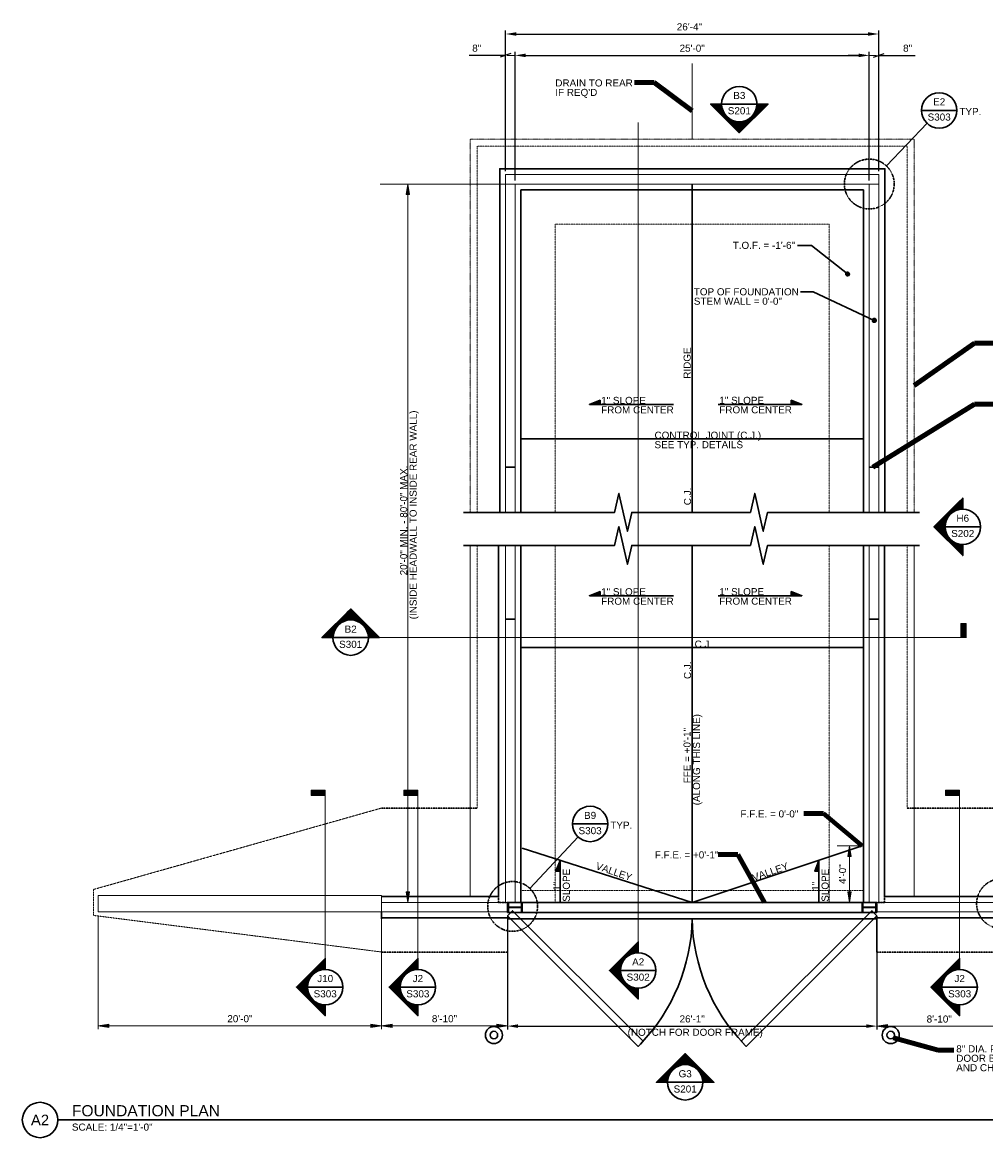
# Model space of a CAD drawing. Header units: inches. Extents: x -3598 to -2245, y -1208 to -224.
# Tile 1 of 2: x -3598 to -2782, y -1208 to -263. Entities that reach past the tile are written whole.
import ezdxf
from ezdxf.enums import TextEntityAlignment as Align

# ---------------------------------------------------------------- set-up
doc = ezdxf.new("R2010")
doc.units = ezdxf.units.IN
doc.header["$LTSCALE"] = 0.02
doc.header["$MEASUREMENT"] = 0
doc.linetypes.add('( Border )', pattern=[21, 6, -3, 6, -3, 0, -3])
doc.linetypes.add('DGN3', pattern=[16.308427, 10.872284, -5.436142])
for name, color, linetype, lineweight in [('G-ANNO-DIM', 1, 'Continuous', 0), ('G-ANNO-TEXT', 7, 'Continuous', 30), ('S-COLS-PRIM', 7, 'Continuous', 30), ('S-FNDN-FTNG', 7, 'Continuous', 13), ('S-FNDN-PEDS', 7, 'Continuous', 30), ('S-JNTS-CTLJ', 7, 'Continuous', 13), ('S-SLAB-EDGE', 7, 'Continuous', 30), ('S-WALL-LOAD', 7, 'Continuous', 13)]:
    doc.layers.add(name, color=color, linetype=linetype, lineweight=lineweight)
doc.styles.add("1 4 1'-0", font='arial.ttf', dxfattribs={"height": 6})
doc.styles.add("_1 4 1'-0", font='arial.ttf', dxfattribs={"height": 6})
doc.styles.add('TITLE 6.35', font='swissk.ttf', dxfattribs={"height": 250})
doc.styles.add('TITLE20', font='simplex.shx', dxfattribs={"height": 5000})
doc.dimstyles.new("1 4 1'-0", dxfattribs={"dimtxt": 6, "dimasz": 9, "dimexe": 3, "dimexo": 3, "dimgap": 3, "dimtad": 1, "dimdec": 0, "dimzin": 11, "dimdsep": 46, "dimlunit": 3, "dimtxsty": "1 4 1'-0", "dimsah": 1, "dimcen": 0, "dimadec": 4, "dimazin": 3, "dimtfac": 1, "dimtdec": 0, "dimtofl": 0, "dimtmove": 0, "dimatfit": 3, "dimfxl": 1, "dimtolj": 1, "dimtzin": 0, "dimarcsym": 0})

# ---------------------------------------------------------------- blocks, each defined once
blk = doc.blocks.new('w12x40-e')
at = {"layer": 'S-COLS-PRIM', "extrusion": (0, 0, -1), "flags": 128}
blk.add_lwpolyline([(-5.16, -0.15), (5.15, -0.15), (5.15, -0.15, -0.414214), (5.45, -0.45), (5.45, -0.45), (5.45, -4), (5.97, -4), (5.97, 4), (5.45, 4), (5.45, 0.45), (5.45, 0.45, -0.414214), (5.15, 0.15), (5.15, 0.15), (-5.16, 0.15), (-5.16, 0.15, -0.414214), (-5.46, 0.45), (-5.46, 0.45), (-5.46, 4), (-5.97, 4), (-5.97, -4), (-5.46, -4), (-5.46, -0.45), (-5.46, -0.45, -0.414214), (-5.16, -0.15)], format="xyb", dxfattribs=at)
blk = doc.blocks.new('w12x40-e1')
at = {"layer": 'S-COLS-PRIM', "extrusion": (0, 0, -1), "flags": 128}
blk.add_lwpolyline([(-5.16, -0.15), (5.15, -0.15), (5.15, -0.15, -0.414214), (5.45, -0.45), (5.45, -0.45), (5.45, -4), (5.97, -4), (5.97, 4), (5.45, 4), (5.45, 0.45), (5.45, 0.45, -0.414214), (5.15, 0.15), (5.15, 0.15), (-5.16, 0.15), (-5.16, 0.15, -0.414214), (-5.46, 0.45), (-5.46, 0.45), (-5.46, 4), (-5.97, 4), (-5.97, -4), (-5.46, -4), (-5.46, -0.45), (-5.46, -0.45, -0.414214), (-5.16, -0.15)], format="xyb", dxfattribs=at)
blk = doc.blocks.new('*D46')
at = {"layer": 'G-ANNO-DIM', "color": 0, "lineweight": -2, "transparency": 16777216}
for p, q in [((-3187.28, -1020.27), (-3187.28, -1116.56)), ((-2874.28, -1020.27), (-2874.28, -1116.56)), ((-3178.28, -1113.56), (-2883.28, -1113.56))]:
    blk.add_line(p, q, dxfattribs=at)
at = {"layer": 'G-ANNO-DIM', "color": 0, "transparency": 16777216}
for points in [[(-3178.28, -1112.06), (-3178.28, -1115.06), (-3187.28, -1113.56)], [(-2883.28, -1112.06), (-2883.28, -1115.06), (-2874.28, -1113.56)]]:
    blk.add_solid(points, dxfattribs=at)
at = {"layer": 'G-ANNO-DIM', "color": 0, "transparency": 16777216, "insert": (-3030.78, -1107.49), "char_height": 6, "attachment_point": 5, "style": "1 4 1'-0"}
blk.add_mtext('\\A1;26\'-1"', dxfattribs=at)
blk = doc.blocks.new('*D48')
at = {"layer": 'G-ANNO-DIM', "color": 0, "lineweight": -2, "transparency": 16777216}
for p, q in [((-3180.78, -397.03), (-3180.78, -288.02)), ((-3171.78, -291.02), (-2889.78, -291.02)), ((-2880.78, -397.03), (-2880.78, -288.02))]:
    blk.add_line(p, q, dxfattribs=at)
at = {"layer": 'G-ANNO-DIM', "color": 0, "transparency": 16777216}
for points in [[(-3171.78, -289.52), (-3171.78, -292.52), (-3180.78, -291.02)], [(-2889.78, -289.52), (-2889.78, -292.52), (-2880.78, -291.02)]]:
    blk.add_solid(points, dxfattribs=at)
at = {"layer": 'G-ANNO-DIM', "color": 0, "transparency": 16777216, "insert": (-3030.78, -284.96), "char_height": 6, "attachment_point": 5, "style": "1 4 1'-0"}
blk.add_mtext('\\A1;25\'-0"', dxfattribs=at)
blk = doc.blocks.new('_Oblique_0.3')
at = {"color": 0, "linetype": 'ByBlock', "lineweight": -2}
for p, q in [((0, 0), (-1, 0)), ((0.5, 0.166667), (-0.5, -0.166667))]:
    blk.add_line(p, q, dxfattribs=at)
blk = doc.blocks.new('*D49')
at = {"layer": 'G-ANNO-DIM', "color": 0, "lineweight": -2, "transparency": 16777216}
for p, q in [((-2889.78, -291.02), (-2898.78, -291.02)), ((-2880.78, -397.03), (-2880.78, -288.02)), ((-2872.78, -389.03), (-2872.78, -288.02)), ((-2863.78, -291.02), (-2841.88, -291.02))]:
    blk.add_line(p, q, dxfattribs=at)
at = {"layer": 'G-ANNO-DIM', "color": 0, "transparency": 16777216}
blk.add_solid([(-2889.78, -289.52), (-2889.78, -292.52), (-2880.78, -291.02)], dxfattribs=at)
at = {"layer": 'G-ANNO-DIM', "color": 0, "lineweight": -2, "transparency": 16777216, "xscale": 9, "yscale": 9, "zscale": 9, "rotation": 180}
blk.add_blockref('_Oblique_0.3', (-2872.78, -291.02), dxfattribs=at)
at = {"layer": 'G-ANNO-DIM', "color": 0, "transparency": 16777216, "insert": (-2848.33, -284.96), "char_height": 6, "attachment_point": 5, "style": "1 4 1'-0"}
blk.add_mtext('\\A1;8"', dxfattribs=at)
blk = doc.blocks.new('*D50')
at = {"layer": 'G-ANNO-DIM', "color": 0, "lineweight": -2, "transparency": 16777216}
for p, q in [((-3197.78, -291.02), (-3219.69, -291.02)), ((-3188.78, -389.03), (-3188.78, -288.02)), ((-3180.78, -397.03), (-3180.78, -288.02)), ((-3171.78, -291.02), (-3162.78, -291.02))]:
    blk.add_line(p, q, dxfattribs=at)
at = {"layer": 'G-ANNO-DIM', "color": 0, "transparency": 16777216}
blk.add_solid([(-3171.78, -289.52), (-3171.78, -292.52), (-3180.78, -291.02)], dxfattribs=at)
at = {"layer": 'G-ANNO-DIM', "color": 0, "lineweight": -2, "transparency": 16777216, "xscale": 9, "yscale": 9, "zscale": 9}
blk.add_blockref('_Oblique_0.3', (-3188.78, -291.02), dxfattribs=at)
at = {"layer": 'G-ANNO-DIM', "color": 0, "transparency": 16777216, "insert": (-3213.24, -284.96), "char_height": 6, "attachment_point": 5, "style": "1 4 1'-0"}
blk.add_mtext('\\A1;8"', dxfattribs=at)
blk = doc.blocks.new('*D51')
at = {"layer": 'G-ANNO-DIM', "color": 0, "lineweight": -2, "transparency": 16777216}
for p, q in [((-3188.78, -389.03), (-3188.78, -269.91)), ((-3179.78, -272.91), (-2881.78, -272.91)), ((-2872.78, -389.03), (-2872.78, -269.91))]:
    blk.add_line(p, q, dxfattribs=at)
at = {"layer": 'G-ANNO-DIM', "color": 0, "transparency": 16777216}
for points in [[(-3179.78, -271.41), (-3179.78, -274.41), (-3188.78, -272.91)], [(-2881.78, -271.41), (-2881.78, -274.41), (-2872.78, -272.91)]]:
    blk.add_solid(points, dxfattribs=at)
at = {"layer": 'G-ANNO-DIM', "color": 0, "transparency": 16777216, "insert": (-3033.12, -266.85), "char_height": 6, "attachment_point": 5, "style": "1 4 1'-0"}
blk.add_mtext('\\A1;26\'-4"', dxfattribs=at)

msp = doc.modelspace()

# ---------------------------------------------------------------- hatches: boundary and pattern name
at = {"layer": 'G-ANNO-TEXT'}
h = msp.add_hatch(dxfattribs=at)
h.set_pattern_fill('USER', color=256, scale=0.027309, angle=45, style=0, pattern_type=0)
h.set_pattern_definition([(45, (-3023.98421, -378.08443), (-0.01931014, 0.01931014), [])])
edge = h.paths.add_edge_path()
edge.add_arc((-2990.89, -332.26), 14.99, -180, 0, ccw=False)
edge.add_line((-3005.89, -332.26), (-3015.22, -332.26))
edge.add_line((-3015.22, -332.26), (-2990.87, -356.63))
edge.add_line((-2990.87, -356.63), (-2966.53, -332.26))
edge.add_line((-2966.53, -332.26), (-2975.9, -332.26))
h = msp.add_hatch(dxfattribs=at)
h.set_pattern_fill('USER', color=256, scale=0.03937, angle=45, style=0, pattern_type=0)
h.set_pattern_definition([(45, (-2899.225155, -476.905243), (-0.02783885, 0.02783885), [])])
edge = h.paths.add_edge_path()
edge.add_arc((-2899.19, -476.26), 1.59, 270, 450)
edge.add_arc((-2899.19, -476.26), 1.59, 90, 270)
h = msp.add_hatch(dxfattribs=at)
h.set_pattern_fill('USER', color=256, scale=0.03937, angle=45, style=0, pattern_type=0)
h.set_pattern_definition([(45, (-2876.569013, -516.193314), (-0.02783885, 0.02783885), [])])
edge = h.paths.add_edge_path()
edge.add_arc((-2876.53, -515.55), 1.59, 270, 450)
edge.add_arc((-2876.53, -515.55), 1.59, 90, 270)
at = {"layer": 'G-ANNO-TEXT', "extrusion": (0, 0, -1)}
h = msp.add_hatch(dxfattribs=at)
h.set_pattern_fill('USER', color=256, scale=0.03937, angle=45, style=0, pattern_type=0)
h.set_pattern_definition([(45, (3122.391292, -589.65402), (-0.02783885, 0.02783885), [])])
h.paths.add_polyline_path([(3117.72, -586.7), (3108.72, -583.28), (3108.72, -586.7)])
at = {"layer": 'G-ANNO-TEXT'}
h = msp.add_hatch(dxfattribs=at)
h.set_pattern_fill('USER', color=256, scale=0.03937, angle=45, style=0, pattern_type=0)
h.set_pattern_definition([(45, (-2942.21359, -589.65402), (-0.02783885, 0.02783885), [])])
h.paths.add_polyline_path([(-2937.88, -586.7), (-2946.88, -583.28), (-2946.88, -586.7)])
h = msp.add_hatch(dxfattribs=at)
h.set_pattern_fill('USER', color=256, scale=0.027309, angle=45, style=0, pattern_type=0)
h.set_pattern_definition([(45, (-2847.468258, -706.046805), (-0.01931014, 0.01931014), [])])
edge = h.paths.add_edge_path()
edge.add_arc((-2801.64, -690.45), 14.99, 90, 270, ccw=False)
edge.add_line((-2801.64, -675.45), (-2801.64, -666.13))
edge.add_line((-2801.64, -666.13), (-2826.01, -690.47))
edge.add_line((-2826.01, -690.47), (-2801.64, -714.82))
edge.add_line((-2801.64, -714.82), (-2801.64, -705.44))
at = {"layer": 'G-ANNO-TEXT', "extrusion": (0, 0, -1)}
h = msp.add_hatch(dxfattribs=at)
h.set_pattern_fill('USER', color=256, scale=0.03937, angle=45, style=0, pattern_type=0)
h.set_pattern_definition([(45, (3122.391292, -751.791656), (-0.02783885, 0.02783885), [])])
h.paths.add_polyline_path([(3117.72, -748.84), (3108.72, -745.41), (3108.72, -748.84)])
at = {"layer": 'G-ANNO-TEXT'}
h = msp.add_hatch(dxfattribs=at)
h.set_pattern_fill('USER', color=256, scale=0.03937, angle=45, style=0, pattern_type=0)
h.set_pattern_definition([(45, (-2942.21359, -751.791656), (-0.02783885, 0.02783885), [])])
h.paths.add_polyline_path([(-2937.88, -748.84), (-2946.88, -745.41), (-2946.88, -748.84)])
h = msp.add_hatch(dxfattribs=at)
h.set_pattern_fill('USER', color=256, scale=0.027309, angle=45, style=0, pattern_type=0)
h.set_pattern_definition([(45, (-3335.54772, -762.942874), (-0.01931014, 0.01931014), [])])
edge = h.paths.add_edge_path()
edge.add_arc((-3319.95, -784.4), 14.99, 0, 180, ccw=False)
edge.add_line((-3304.96, -784.4), (-3295.63, -784.4))
edge.add_line((-3295.63, -784.4), (-3319.97, -760.03))
edge.add_line((-3319.97, -760.03), (-3344.32, -784.4))
edge.add_line((-3344.32, -784.4), (-3334.94, -784.4))
at = {"layer": 'G-ANNO-TEXT', "linetype": 'Continuous', "lineweight": 13}
h = msp.add_hatch(dxfattribs=at)
h.set_pattern_fill('DGN_SOLID4', color=256, scale=0.048, style=0, pattern_type=2)
h.set_pattern_definition([(45, (-3270.73992, -1093.672746), (-0.050911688, 0.050911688), [])])
h.paths.add_polyline_path([(-2798.85, -784.4), (-2798.85, -772.4), (-2803.35, -772.4), (-2803.35, -784.4)])
h = msp.add_hatch(dxfattribs=at)
h.set_pattern_fill('DGN_SOLID', color=256, scale=0.048, style=0, pattern_type=2)
h.set_pattern_definition([(45, (-3270.73992, -1093.672746), (-0.050911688, 0.050911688), [])])
h.paths.add_polyline_path([(-3353.56, -918.12), (-3341.56, -918.12), (-3341.56, -913.62), (-3353.56, -913.62)])
h = msp.add_hatch(dxfattribs=at)
h.set_pattern_fill('DGN_SOLID1', color=256, scale=0.048, style=0, pattern_type=2)
h.set_pattern_definition([(45, (-3270.73992, -1093.672746), (-0.050911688, 0.050911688), [])])
h.paths.add_polyline_path([(-3275.09, -918.12), (-3263.09, -918.12), (-3263.09, -913.62), (-3275.09, -913.62)])
h = msp.add_hatch(dxfattribs=at)
h.set_pattern_fill('DGN_SOLID2', color=256, scale=0.048, style=0, pattern_type=2)
h.set_pattern_definition([(45, (-3270.73992, -1093.672746), (-0.050911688, 0.050911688), [])])
h.paths.add_polyline_path([(-2816.26, -918.12), (-2804.26, -918.12), (-2804.26, -913.62), (-2816.26, -913.62)])
at = {"layer": 'G-ANNO-TEXT'}
h = msp.add_hatch(dxfattribs=at)
h.set_pattern_fill('USER', color=256, scale=0.03937, angle=45, style=0, pattern_type=0)
h.set_pattern_definition([(45, (-3143.170224, -977.548226), (-0.02783885, 0.02783885), [])])
h.paths.add_polyline_path([(-3142.71, -973.22), (-3146.13, -982.22), (-3142.71, -982.22)])
h = msp.add_hatch(dxfattribs=at)
h.set_pattern_fill('USER', color=256, scale=0.03937, angle=45, style=0, pattern_type=0)
h.set_pattern_definition([(45, (-2924.03605, -977.548226), (-0.02783885, 0.02783885), [])])
h.paths.add_polyline_path([(-2923.57, -973.22), (-2926.99, -982.22), (-2923.57, -982.22)])
h = msp.add_hatch(dxfattribs=at)
h.set_pattern_fill('USER', color=256, scale=0.027309, angle=45, style=0, pattern_type=0)
h.set_pattern_definition([(45, (-3122.33247, -1081.943025), (-0.01931014, 0.01931014), [])])
edge = h.paths.add_edge_path()
edge.add_arc((-3076.51, -1066.34), 14.99, 90, 270, ccw=False)
edge.add_line((-3076.51, -1051.35), (-3076.51, -1042.02))
edge.add_line((-3076.51, -1042.02), (-3100.87, -1066.37))
edge.add_line((-3100.87, -1066.37), (-3076.51, -1090.71))
edge.add_line((-3076.51, -1090.71), (-3076.51, -1081.34))
h = msp.add_hatch(dxfattribs=at)
h.set_pattern_fill('USER', color=256, scale=0.027309, angle=45, style=0, pattern_type=0)
h.set_pattern_definition([(45, (-3387.386684, -1096.075742), (-0.01931014, 0.01931014), [])])
edge = h.paths.add_edge_path()
edge.add_arc((-3341.56, -1080.48), 14.99, 90, 270, ccw=False)
edge.add_line((-3341.56, -1065.48), (-3341.56, -1056.15))
edge.add_line((-3341.56, -1056.15), (-3365.93, -1080.5))
edge.add_line((-3365.93, -1080.5), (-3341.56, -1104.84))
edge.add_line((-3341.56, -1104.84), (-3341.56, -1095.47))
h = msp.add_hatch(dxfattribs=at)
h.set_pattern_fill('USER', color=256, scale=0.027309, angle=45, style=0, pattern_type=0)
h.set_pattern_definition([(45, (-3308.9181, -1096.075742), (-0.01931014, 0.01931014), [])])
edge = h.paths.add_edge_path()
edge.add_arc((-3263.09, -1080.48), 14.99, 90, 270, ccw=False)
edge.add_line((-3263.09, -1065.48), (-3263.09, -1056.15))
edge.add_line((-3263.09, -1056.15), (-3287.46, -1080.5))
edge.add_line((-3287.46, -1080.5), (-3263.09, -1104.84))
edge.add_line((-3263.09, -1104.84), (-3263.09, -1095.47))
h = msp.add_hatch(dxfattribs=at)
h.set_pattern_fill('USER', color=256, scale=0.027309, angle=45, style=0, pattern_type=0)
h.set_pattern_definition([(45, (-2850.082195, -1096.075742), (-0.01931014, 0.01931014), [])])
edge = h.paths.add_edge_path()
edge.add_arc((-2804.26, -1080.48), 14.99, 90, 270, ccw=False)
edge.add_line((-2804.26, -1065.48), (-2804.26, -1056.15))
edge.add_line((-2804.26, -1056.15), (-2828.62, -1080.5))
edge.add_line((-2828.62, -1080.5), (-2804.26, -1104.84))
edge.add_line((-2804.26, -1104.84), (-2804.26, -1095.47))
h = msp.add_hatch(dxfattribs=at)
h.set_pattern_fill('USER', color=256, scale=0.027309, angle=45, style=0, pattern_type=0)
h.set_pattern_definition([(45, (-3052.244886, -1139.733228), (-0.01931014, 0.01931014), [])])
edge = h.paths.add_edge_path()
edge.add_arc((-3036.65, -1161.19), 14.99, 0, 180, ccw=False)
edge.add_line((-3021.65, -1161.19), (-3012.32, -1161.19))
edge.add_line((-3012.32, -1161.19), (-3036.67, -1136.82))
edge.add_line((-3036.67, -1136.82), (-3061.01, -1161.19))
edge.add_line((-3061.01, -1161.19), (-3051.64, -1161.19))

# ---------------------------------------------------------------- linework, layer by layer
at = {"layer": 'G-ANNO-DIM'}
for p, q in [((-3180.78, -291.02, 0), (-3187.47, -291.02, 0)), ((-2880.78, -291.02, 0), (-2874.78, -291.02, 0)), ((-3295.07, -400.03, 0), (-3188.78, -400.03, 0)), ((-3271.57, -1008.77, 0), (-3271.57, -400.03, 0)), ((-2907.95, -960.77, 0), (-2890.03, -960.77, 0)), ((-2897.52, -1008.77, 0), (-2897.52, -960.77, 0)), ((-3284.98, -1008.77, 0), (-3191.03, -1008.77, 0)), ((-2907.95, -1008.77, 0), (-2894.52, -1008.77, 0)), ((-3533.78, -1019.77, 0), (-3533.78, -1116.28, 0)), ((-3293.78, -1019.77, 0), (-3293.78, -1116.28, 0)), ((-3187.28, -1019.77, 0), (-3187.28, -1116.28, 0)), ((-2874.28, -1019.77, 0), (-2874.28, -1116.56, 0)), ((-3293.78, -1113.28, 0), (-3533.78, -1113.28, 0)), ((-3187.28, -1113.28, 0), (-3293.78, -1113.28, 0)), ((-2874.28, -1113.56, 0), (-2768.78, -1113.56, 0))]:
    msp.add_line(p, q, dxfattribs=at)
at = {"layer": 'G-ANNO-DIM', "elevation": 0, "flags": 128}
for points in [[(-3273.07, -409.03), (-3271.57, -400.03), (-3270.07, -409.03)], [(-2899.02, -969.77), (-2897.52, -960.77), (-2896.02, -969.77)], [(-3270.07, -999.77), (-3271.57, -1008.77), (-3273.07, -999.77)], [(-2896.02, -999.77), (-2897.52, -1008.77), (-2899.02, -999.77)], [(-3524.78, -1114.78), (-3533.78, -1113.28), (-3524.78, -1111.78)], [(-3302.78, -1111.78), (-3293.78, -1113.28), (-3302.78, -1114.78)], [(-3284.78, -1114.78), (-3293.78, -1113.28), (-3284.78, -1111.78)], [(-3196.28, -1111.78), (-3187.28, -1113.28), (-3196.28, -1114.78)], [(-2865.28, -1115.06), (-2874.28, -1113.56), (-2865.28, -1112.06)]]:
    msp.add_lwpolyline(points, close=True, dxfattribs=at)
at = {"layer": 'G-ANNO-DIM', "extrusion": (0, 0, -1)}
for points in [[(3273.07, -409.03, 0), (3271.57, -400.03, 0), (3270.07, -409.03, 0)], [(2899.02, -969.77, 0), (2897.52, -960.77, 0), (2896.02, -969.77, 0)], [(3302.78, -1111.78, 0), (3293.78, -1113.28, 0), (3302.78, -1114.78, 0)], [(3196.28, -1111.78, 0), (3187.28, -1113.28, 0), (3196.28, -1114.78, 0)]]:
    msp.add_solid(points, dxfattribs=at)
at = {"layer": 'G-ANNO-DIM'}
for points in [[(-3270.07, -999.77, 0), (-3271.57, -1008.77, 0), (-3273.07, -999.77, 0)], [(-2896.02, -999.77, 0), (-2897.52, -1008.77, 0), (-2899.02, -999.77, 0)], [(-3524.78, -1114.78, 0), (-3533.78, -1113.28, 0), (-3524.78, -1111.78, 0)], [(-3284.78, -1114.78, 0), (-3293.78, -1113.28, 0), (-3284.78, -1111.78, 0)], [(-2865.28, -1115.06, 0), (-2874.28, -1113.56, 0), (-2865.28, -1112.06, 0)]]:
    msp.add_solid(points, dxfattribs=at)
at = {"layer": 'G-ANNO-TEXT'}
for p, q in [((-3005.84, -332.26, 0), (-2975.86, -332.26, 0)), ((-2836.58, -337.61, 0), (-2806.6, -337.61, 0)), ((-2866.27, -384.72, 0), (-2831.91, -348.49, 0)), ((-3030.78, -400.03, 0), (-3030.78, -678.23, 0)), ((-3117.72, -586.7, 0), (-3046.73, -586.7, 0)), ((-2937.88, -586.7, 0), (-3008.88, -586.7, 0)), ((-3175.78, -616.03, 0), (-2885.78, -616.03, 0)), ((-3180.78, -640.03, 0), (-3188.78, -640.03, 0)), ((-2872.78, -640.03, 0), (-2880.78, -640.03, 0)), ((-2816.63, -690.49, 0), (-2786.65, -690.49, 0)), ((-3030.78, -706.24, 0), (-3030.91, -1008.73, 0)), ((-3117.72, -748.84, 0), (-3046.73, -748.84, 0)), ((-2937.88, -748.84, 0), (-3008.88, -748.84, 0)), ((-3180.78, -768.77, 0), (-3188.78, -768.77, 0)), ((-2872.78, -768.77, 0), (-2880.78, -768.77, 0)), ((-3334.99, -784.4, 0), (-3305, -784.4, 0)), ((-3175.78, -792.77, 0), (-2885.78, -792.77, 0)), ((-3132.2, -942.28, 0), (-3102.22, -942.28, 0)), ((-3168.32, -996.83, 0), (-3127.46, -953.22, 0)), ((-3142.71, -973.22, 0), (-3142.71, -1008.59, 0)), ((-2923.57, -973.22, 0), (-2923.57, -1008.59, 0)), ((-3091.5, -1066.39, 0), (-3061.51, -1066.39, 0)), ((-3356.55, -1080.52, 0), (-3326.57, -1080.52, 0)), ((-3278.08, -1080.52, 0), (-3248.1, -1080.52, 0)), ((-2819.25, -1080.52, 0), (-2789.26, -1080.52, 0)), ((-3051.68, -1161.19, 0), (-3021.7, -1161.19, 0)), ((-2438.96, -1193.11, 0), (-3568.08, -1193.11, 0))]:
    msp.add_line(p, q, dxfattribs=at)
at = {"layer": 'G-ANNO-TEXT', "linetype": 'Continuous', "lineweight": 0}
for p, q in [((-3076.51, -1042.02, 0), (-3076.51, -347.84, 0)), ((-3306.79, -784.4, 0), (-2798.58, -784.4, 0)), ((-3341.56, -1056.15, 0), (-3341.56, -918.12, 0)), ((-3263.09, -1056.15, 0), (-3263.09, -918.12, 0)), ((-2804.26, -1056.15, 0), (-2804.26, -918.12, 0))]:
    msp.add_line(p, q, dxfattribs=at)
at = {"layer": 'G-ANNO-TEXT', "linetype": 'DGN3'}
for p, q in [((-3194.78, -1003.77, 0), (-3194.78, -1008.77, 0)), ((-3187.28, -1008.77, 0), (-3194.78, -1008.77, 0)), ((-2874.28, -1008.77, 0), (-2867.78, -1008.77, 0)), ((-2867.78, -1003.77, 0), (-2867.78, -1008.77, 0))]:
    msp.add_line(p, q, dxfattribs=at)
at = {"layer": 'G-ANNO-TEXT', "elevation": 0, "flags": 128}
for points in [[(-2975.9, -332.26, -1), (-3005.89, -332.26), (-3015.22, -332.26), (-2990.87, -356.63), (-2966.53, -332.26), (-2975.9, -332.26)], [(-2899.19, -477.85, 1), (-2899.19, -474.67, 1), (-2899.19, -474.67, 1), (-2899.19, -477.85)], [(-2876.53, -517.14, 1), (-2876.53, -513.96, 1), (-2876.53, -513.96, 1), (-2876.53, -517.14)], [(-2801.64, -705.44, -1), (-2801.64, -675.45), (-2801.64, -666.13), (-2826.01, -690.47), (-2801.64, -714.82), (-2801.64, -705.44)], [(-3334.94, -784.4, -1), (-3304.96, -784.4), (-3295.63, -784.4), (-3319.97, -760.03), (-3344.32, -784.4), (-3334.94, -784.4)], [(-3174.78, -962.69), (-3030.91, -1008.73, 0.159188), (-3030.66, -1008.73), (-2886.78, -960.77)], [(-3076.51, -1081.34, -1), (-3076.51, -1051.35), (-3076.51, -1042.02), (-3100.87, -1066.37), (-3076.51, -1090.71), (-3076.51, -1081.34)], [(-3341.56, -1095.47, -1), (-3341.56, -1065.48), (-3341.56, -1056.15), (-3365.93, -1080.5), (-3341.56, -1104.84), (-3341.56, -1095.47)], [(-3263.09, -1095.47, -1), (-3263.09, -1065.48), (-3263.09, -1056.15), (-3287.46, -1080.5), (-3263.09, -1104.84), (-3263.09, -1095.47)], [(-2804.26, -1095.47, -1), (-2804.26, -1065.48), (-2804.26, -1056.15), (-2828.62, -1080.5), (-2804.26, -1104.84), (-2804.26, -1095.47)], [(-3051.64, -1161.19, -1), (-3021.65, -1161.19), (-3012.32, -1161.19), (-3036.67, -1136.82), (-3061.01, -1161.19), (-3051.64, -1161.19)]]:
    msp.add_lwpolyline(points, format="xyb", dxfattribs=at)
for points in [[(-2899.19, -476.26), (-2929.79, -452.01), (-2941.59, -452.01)], [(-2876.53, -515.55), (-2928.45, -491.3), (-2938.97, -491.3)], [(-3108.72, -586.7), (-3108.72, -583.28), (-3117.72, -586.7)], [(-2937.88, -586.7), (-2946.88, -583.28), (-2946.88, -586.7), (-2937.88, -586.7)], [(-3224.5, -678.23), (-3116.94, -678.23), (-3096.49, -678.23), (-3092.85, -662.24), (-3085.58, -694.23), (-3081.94, -678.23), (-3009.18, -678.23)], [(-3009.18, -678.23), (-3001.91, -678.23), (-2981.46, -678.23), (-2977.83, -662.24), (-2970.56, -694.23), (-2966.92, -678.23), (-2838.2, -678.23)], [(-3224.5, -706.24), (-3116.94, -706.24), (-3096.49, -706.24), (-3092.85, -690.24), (-3085.58, -722.24), (-3081.94, -706.24), (-3009.18, -706.24)], [(-3009.18, -706.24), (-3001.91, -706.24), (-2981.46, -706.24), (-2977.83, -690.24), (-2970.56, -722.24), (-2966.92, -706.24), (-2838.2, -706.24)], [(-3108.72, -748.84), (-3108.72, -745.41), (-3117.72, -748.84)], [(-2937.88, -748.84), (-2946.88, -745.41), (-2946.88, -748.84), (-2937.88, -748.84)], [(-3142.71, -973.22), (-3146.13, -982.22), (-3142.71, -982.22), (-3142.71, -973.22)], [(-2923.57, -973.22), (-2926.99, -982.22), (-2923.57, -982.22), (-2923.57, -973.22)], [(-3187.28, -1020.02), (-3076.62, -1130.69), (-3072.38, -1126.44), (-3183.04, -1015.78), (-3187.28, -1020.02)]]:
    msp.add_lwpolyline(points, dxfattribs=at)
at = {"layer": 'G-ANNO-TEXT', "extrusion": (0, 0, -1), "elevation": 0, "flags": 128}
for points in [[(3117.72, -586.7), (3108.72, -583.28), (3108.72, -586.7), (3117.72, -586.7)], [(2946.88, -586.7), (2946.88, -583.28), (2937.88, -586.7)], [(3117.72, -748.84), (3108.72, -745.41), (3108.72, -748.84), (3117.72, -748.84)], [(2946.88, -748.84), (2946.88, -745.41), (2937.88, -748.84)], [(2874.28, -1020.02), (2984.94, -1130.69), (2989.19, -1126.44), (2878.53, -1015.78), (2874.28, -1020.02)]]:
    msp.add_lwpolyline(points, dxfattribs=at)
at = {"layer": 'G-ANNO-TEXT', "linetype": 'Continuous', "lineweight": 13, "elevation": 0, "flags": 128}
for points in [[(-2798.85, -784.4), (-2798.85, -772.4), (-2803.35, -772.4), (-2803.35, -784.4), (-2798.85, -784.4)], [(-3353.56, -918.12), (-3341.56, -918.12), (-3341.56, -913.62), (-3353.56, -913.62), (-3353.56, -918.12)], [(-3275.09, -918.12), (-3263.09, -918.12), (-3263.09, -913.62), (-3275.09, -913.62), (-3275.09, -918.12)], [(-2816.26, -918.12), (-2804.26, -918.12), (-2804.26, -913.62), (-2816.26, -913.62), (-2816.26, -918.12)]]:
    msp.add_lwpolyline(points, dxfattribs=at)
at = {"layer": 'G-ANNO-TEXT'}
for centre, radius in [((-2990.85, -332.26, 0), 14.99), ((-2821.59, -337.61, 0), 14.99), ((-2801.64, -690.49, 0), 14.99), ((-3319.99, -784.4, 0), 14.99), ((-3117.21, -942.28, 0), 14.99), ((-3076.51, -1066.39, 0), 14.99), ((-3341.56, -1080.52, 0), 14.99), ((-3263.09, -1080.52, 0), 14.99), ((-2804.26, -1080.52, 0), 14.99), ((-2862.66, -1121.12, -9.85), 7.2), ((-2862.66, -1121.12, -9.85), 3.2), ((-3036.69, -1161.19, 0), 14.99), ((-3583.07, -1193.11, 0), 14.99)]:
    msp.add_circle(centre, radius, dxfattribs=at)
at = {"layer": 'G-ANNO-TEXT', "linetype": 'DGN3'}
for centre in [(-2880.78, -400.03, 0), (-3182.84, -1012.14, 0), (-2768.78, -1009.77, 0)]:
    msp.add_circle(centre, 21.1, dxfattribs=at)
at = {"layer": 'G-ANNO-TEXT', "extrusion": (0, 0, -1)}
for radius in [7.2, 3.2]:
    msp.add_circle((3198.71, -1121.12, 9.85), radius, dxfattribs=at)
at = {"layer": 'G-ANNO-TEXT'}
msp.add_arc((-3187.28, -1020.02, 0), 156.52, 316.00486, 358.99514, dxfattribs=at)
at = {"layer": 'G-ANNO-TEXT', "extrusion": (0, 0, -1)}
msp.add_arc((2874.28, -1020.02, 0), 156.52, 316.00486, 358.99514, dxfattribs=at)
at = {"layer": 'S-FNDN-FTNG', "linetype": 'DGN3'}
for p, q in [((-3293.78, -928.77, 0), (-3537.78, -997.77, 0)), ((-3537.78, -997.77, 0), (-3537.78, -1019.77, 0)), ((-3175.78, -998.77, 0), (-2885.78, -998.77, 0)), ((-3293.78, -1050.77, 0), (-3537.78, -1019.77, 0))]:
    msp.add_line(p, q, dxfattribs=at)
at = {"layer": 'S-FNDN-FTNG'}
for p, q in [((-3186.78, -1050.77, 0), (-3186.78, -1022.77, 0)), ((-2874.78, -1050.77, 0), (-2874.78, -1022.77, 0))]:
    msp.add_line(p, q, dxfattribs=at)
at = {"layer": 'S-FNDN-FTNG', "linetype": 'DGN3', "elevation": 0, "flags": 128}
msp.add_lwpolyline([(-2848.78, -678.23), (-2848.78, -368.03), (-3212.78, -368.03), (-3212.78, -678.23)], dxfattribs=at)
at = {"layer": 'S-FNDN-FTNG', "linetype": 'DGN3', "extrusion": (0, 0, -1), "elevation": 0, "flags": 128}
msp.add_lwpolyline([(3146.78, -678.23), (3146.78, -434.03), (2914.78, -434.03), (2914.78, -678.23)], dxfattribs=at)
at = {"layer": 'S-FNDN-FTNG', "linetype": 'DGN3'}
for points in [[(-3212.78, -706.24, 0), (-3212.78, -928.77, 0)], [(-3146.78, -1008.77, 0), (-3146.78, -706.24, 0)], [(-2914.78, -706.24, 0), (-2914.78, -1008.77, 0)], [(-2848.78, -928.77, 0), (-2848.78, -706.24, 0)]]:
    msp.add_open_spline(points, degree=1, dxfattribs=at)
at = {"layer": 'S-FNDN-PEDS', "linetype": 'DGN3'}
for p, q in [((-3212.78, -928.77, 0), (-3293.78, -928.77, 0)), ((-2848.78, -928.77, 0), (-2768.78, -928.77, 0)), ((-3186.78, -1050.77, 0), (-3293.78, -1050.77, 0)), ((-2874.78, -1050.77, 0), (-2768.78, -1050.77, 0))]:
    msp.add_line(p, q, dxfattribs=at)
at = {"layer": 'S-FNDN-PEDS'}
for p, q in [((-3194.78, -1003.77, 0), (-3293.78, -1003.77, 0)), ((-2867.78, -1003.77, 0), (-2768.78, -1003.77, 0)), ((-3293.78, -1022.77, 0), (-3293.78, -1016.77, 0)), ((-3186.78, -1021.77, 0), (-3293.78, -1021.77, 0)), ((-3186.78, -1021.77, 0), (-3186.78, -1022.77, 0)), ((-2874.78, -1021.77, 0), (-2768.78, -1021.77, 0)), ((-2874.78, -1021.77, 0), (-2874.78, -1022.77, 0))]:
    msp.add_line(p, q, dxfattribs=at)
at = {"layer": 'S-FNDN-PEDS', "extrusion": (0, 0, -1), "elevation": 0, "flags": 128}
msp.add_lwpolyline([(3193.78, -678.23), (3193.78, -387.03), (2867.58, -387.03), (2867.58, -678.23)], dxfattribs=at)
at = {"layer": 'S-FNDN-PEDS', "elevation": 0, "flags": 128}
msp.add_lwpolyline([(-2885.78, -678.23), (-2885.78, -405.03), (-3175.78, -405.03), (-3175.78, -678.23)], dxfattribs=at)
at = {"layer": 'S-FNDN-PEDS'}
for points in [[(-3194.78, -1003.77, 0), (-3194.78, -706.24, 0)], [(-3175.78, -706.24, 0), (-3175.78, -1008.77, 0)], [(-2885.78, -1008.77, 0), (-2885.78, -706.24, 0)], [(-2867.78, -706.24, 0), (-2867.78, -1003.77, 0)]]:
    msp.add_open_spline(points, degree=1, dxfattribs=at)
at = {"layer": 'S-JNTS-CTLJ'}
msp.add_line((-3030.78, -362.03, 0), (-3030.78, -297.8, 0), dxfattribs=at)
at = {"layer": 'S-JNTS-CTLJ', "linetype": '( Border )', "extrusion": (0, 0, -1), "elevation": 0, "flags": 128}
msp.add_lwpolyline([(3218.78, -678.23), (3218.78, -362.03), (2842.78, -362.03), (2842.78, -678.23)], dxfattribs=at)
at = {"layer": 'S-JNTS-CTLJ'}
for points in [[(-3218.78, -1003.77, 0), (-3218.78, -706.24, 0)], [(-2842.78, -706.24, 0), (-2842.78, -1003.77, 0)]]:
    msp.add_open_spline(points, degree=1, dxfattribs=at)
at = {"layer": 'S-SLAB-EDGE'}
for p, q in [((-3187.28, -1008.77, 0), (-2874.28, -1008.77, 0)), ((-3187.28, -1008.77, 0), (-3187.28, -1017.27, 0)), ((-2874.28, -1008.77, 0), (-2874.28, -1017.27, 0)), ((-3187.28, -1017.27, 0), (-2874.28, -1017.27, 0)), ((-3186.78, -1022.77, 0), (-2874.78, -1022.77, 0))]:
    msp.add_line(p, q, dxfattribs=at)
at = {"layer": 'S-WALL-LOAD'}
for p, q in [((-3188.78, -400.03, 0), (-2872.78, -400.03, 0)), ((-3180.78, -678.23, 0), (-3180.78, -400.03, 0)), ((-2880.78, -400.03, 0), (-2880.78, -678.23, 0)), ((-3180.78, -1008.77, 0), (-3180.78, -706.24, 0)), ((-2880.78, -706.24, 0), (-2880.78, -1008.77, 0)), ((-3533.78, -1016.77, 0), (-3533.78, -1002.77, 0)), ((-3293.78, -1002.77, 0), (-3533.78, -1002.77, 0)), ((-3293.78, -1002.77, 0), (-3293.78, -1016.77, 0)), ((-3187.28, -1008.77, 0), (-3293.78, -1008.77, 0)), ((-2874.28, -1008.77, 0), (-2768.78, -1008.77, 0)), ((-3293.78, -1016.77, 0), (-3533.78, -1016.77, 0)), ((-3187.28, -1016.77, 0), (-3293.78, -1016.77, 0)), ((-2874.28, -1016.77, 0), (-2768.78, -1016.77, 0))]:
    msp.add_line(p, q, dxfattribs=at)
at = {"layer": 'S-WALL-LOAD', "elevation": 0, "flags": 128}
msp.add_lwpolyline([(-2872.78, -678.23), (-2872.78, -392.03), (-3188.78, -392.03), (-3188.78, -678.23)], dxfattribs=at)
at = {"layer": 'S-WALL-LOAD'}
for points in [[(-3188.78, -706.24, 0), (-3188.78, -1008.77, 0)], [(-2872.78, -1008.77, 0), (-2872.78, -706.24, 0)]]:
    msp.add_open_spline(points, degree=1, dxfattribs=at)

# ---------------------------------------------------------------- block references
at = {"linetype": 'Continuous', "lineweight": 0}
for name, p in [('w12x40-e', (-3180.81, -1013.02, 0)), ('w12x40-e1', (-2880.75, -1013.02, 0))]:
    msp.add_blockref(name, p, dxfattribs=at)

# ---------------------------------------------------------------- texts
at = {"layer": 'G-ANNO-DIM', "color": 7, "linetype": 'Continuous', "style": "_1 4 1'-0"}
msp.add_text('4\'-0"', height=6, rotation=90, dxfattribs=at).set_placement((-2903.52, -984.77, 0), align=Align.MIDDLE_CENTER)
for s, p in [('20\'-0"', (-3413.78, -1107.28, 0)), ('8\'-10"', (-3240.53, -1107.28, 0)), ('8\'-10"', (-2821.53, -1107.56, 0)), ('(NOTCH FOR DOOR FRAME)', (-3028.2, -1118.77, 0))]:
    msp.add_text(s, height=6, dxfattribs=at).set_placement(p, align=Align.MIDDLE_CENTER)
at = {"layer": 'G-ANNO-DIM', "color": 7, "linetype": 'Continuous', "char_height": 6, "line_spacing_factor": 0.8, "style": "_1 4 1'-0"}
for s, insert, attachment_point in [("DRAIN TO REAR\\PIF REQ'D", (-3146.7, -311.37, 0), 1), ('TYP.', (-2804.48, -338.63, 0), 4), ('T.O.F. = -1\'-6"', (-2996.44, -448.97, 0), 1), ('TOP OF FOUNDATION\\PSTEM WALL = 0\'-0"', (-3029.41, -488.32, 0), 1), ('1" SLOPE\\PFROM CENTER', (-3107.87, -580.37, 0), 1), ('1" SLOPE\\PFROM CENTER', (-3007.81, -587.37, 0), 4), ('CONTROL JOINT (C.J.)\\PSEE TYP. DETAILS', (-3062.68, -616.93, 0), 4), ('1" SLOPE\\PFROM CENTER', (-3107.87, -742.51, 0), 1), ('1" SLOPE\\PFROM CENTER', (-3007.81, -749.51, 0), 4), ('C.J.', (-3028.73, -789.91, 0), 4), ('F.F.E. = 0\'-0"', (-2989.94, -930.74, 0), 1), ('TYP.', (-3100.1, -943.3, 0), 4), ('F.F.E. = +0\'-1"', (-3062.46, -965.46, 0), 1), ('8" DIA. PIPE BOLLARD WITH \\PDOOR BUMPER (INDUSTRIAL GRADE)\\PAND CHAIN (OPTIONAL)', (-2807.13, -1129.8, -7.04), 1)]:
    msp.add_mtext(s, dxfattribs=dict(at, insert=insert, attachment_point=attachment_point))
for s, insert, attachment_point, rotation in [('RIDGE', (-3035.01, -564.99, 0), 4, 90), ('                20\'-0" MIN. - 80\'-0" MAX.\\P(INSIDE HEADWALL TO INSIDE REAR WALL)', (-3270.2, -768.87, 0), 4, 90), ('C.J.', (-3034.69, -672.17, 0), 4, 90), ('C.J.', (-3034.69, -819.46, 0), 4, 90), ('        FFE = +0\'-1"\\P(ALONG THIS LINE)', (-3030.22, -926.43, 0), 4, 90), ('VALLEY', (-3082.05, -987.87, 0), 6, 340.95298), ('VALLEY', (-2979.58, -987.89, 0), 4, 19.04702), ('    1" \\PSLOPE', (-3141.32, -1008.19, 0), 4, 90), ('    1" \\PSLOPE', (-2922.18, -1008.19, 0), 4, 90)]:
    msp.add_mtext(s, dxfattribs=dict(at, insert=insert, attachment_point=attachment_point, rotation=rotation))
at = {"layer": 'G-ANNO-TEXT', "linetype": 'Continuous', "lineweight": 0, "style": 'TITLE20'}
for s, insert, char_height, attachment_point in [('{\\fArial|b0|i0|c0|p34;B3}', (-2990.85, -325.02, 0), 6, 5), ('{\\fArial|b0|i0|c0|p34;E2}', (-2821.59, -330.37, 0), 6, 5), ('{\\fArial|b0|i0|c0|p34;S201}', (-2990.85, -341, 0), 6, 8), ('{\\fArial|b0|i0|c0|p34;S303}', (-2821.59, -346.35, 0), 6, 8), ('{\\fArial|b0|i0|c0|p34;H6}', (-2801.64, -683.26, 0), 6, 5), ('{\\fArial|b0|i0|c0|p34;S202}', (-2801.64, -699.23, 0), 6, 8), ('{\\fArial|b0|i0|c0|p34;B2}', (-3319.99, -777.17, 0), 6, 5), ('{\\fArial|b0|i0|c0|p34;S301}', (-3319.99, -793.14, 0), 6, 8), ('{\\fArial|b0|i0|c0|p34;B9}', (-3117.21, -935.04, 0), 6, 5), ('{\\fArial|b0|i0|c0|p34;S303}', (-3117.21, -951.02, 0), 6, 8), ('{\\fArial|b0|i0|c0|p34;A2}', (-3076.51, -1059.15, 0), 6, 5), ('{\\fArial|b0|i0|c0|p34;J10}', (-3341.56, -1073.29, 0), 6, 5), ('{\\fArial|b0|i0|c0|p34;J2}', (-3263.09, -1073.29, 0), 6, 5), ('{\\fArial|b0|i0|c0|p34;S302}', (-3076.51, -1075.13, 0), 6, 8), ('{\\fArial|b0|i0|c0|p34;J2}', (-2804.26, -1073.29, 0), 6, 5), ('{\\fArial|b0|i0|c0|p34;S303}', (-3341.56, -1089.26, 0), 6, 8), ('{\\fArial|b0|i0|c0|p34;S303}', (-3263.09, -1089.26, 0), 6, 8), ('{\\fArial|b0|i0|c0|p34;S303}', (-2804.26, -1089.26, 0), 6, 8), ('{\\fArial|b0|i0|c0|p34;G3}', (-3036.69, -1153.96, 0), 6, 5), ('{\\fArial|b0|i0|c0|p34;S201}', (-3036.69, -1169.93, 0), 6, 8), ('{\\fArial|b0|i0|c0|p34;A2}', (-3583.07, -1193.11, 0), 9, 5)]:
    msp.add_mtext(s, dxfattribs=dict(at, insert=insert, char_height=char_height, attachment_point=attachment_point))
at = {"layer": 'G-ANNO-TEXT', "linetype": 'Continuous', "lineweight": 13, "insert": (-3556.08, -1190.11, 0), "char_height": 9.4488, "attachment_point": 7, "style": 'TITLE 6.35'}
msp.add_mtext('{\\fArial|b0|i0|c0|p34;FOUNDATION PLAN}', dxfattribs=at)
at = {"layer": 'G-ANNO-TEXT', "linetype": 'Continuous', "lineweight": 0, "insert": (-3556.08, -1196.12, 0), "char_height": 6, "attachment_point": 1}
msp.add_mtext('{\\fArial|b0|i0|c0|p34;SCALE: 1/4"=1\'-0"}', dxfattribs=at)

# ---------------------------------------------------------------- dimensions: what is measured, and where the dimension line sits
at = {"layer": 'G-ANNO-DIM'}
dim = msp.add_linear_dim(base=(-2872.78, -272.91, 0), p1=(-3188.78, -392.03, 0), p2=(-2872.78, -392.03, 0), dimstyle="1 4 1'-0", dxfattribs=at)
dim.commit()
dim.dimension.update_dxf_attribs({"geometry": '*D51', "text_midpoint": (-3033.12, -272.91, 0), "dimtype": 160})
dim = msp.add_linear_dim(base=(-3188.78, -291.02, 0), p1=(-3180.78, -400.03, 0), p2=(-3188.78, -392.03, 0), angle=180, dimstyle="1 4 1'-0", override={"dimblk2": '_Oblique_0.3', "dimsah": 1}, dxfattribs=at)
dim.commit()
dim.dimension.update_dxf_attribs({"geometry": '*D50', "text_midpoint": (-3213.24, -291.02, 0), "dimtype": 160})
for base, p1, p2, picture, middle in [((-2880.78, -291.02, 0), (-3180.78, -400.03, 0), (-2880.78, -400.03, 0), '*D48', (-3030.78, -284.96, 0)), ((-2874.28, -1113.56, 0), (-3187.28, -1017.27, 0), (-2874.28, -1017.27, 0), '*D46', (-3030.78, -1107.49, 0))]:
    dim = msp.add_linear_dim(base=base, p1=p1, p2=p2, dimstyle="1 4 1'-0", dxfattribs=at)
    dim.commit()
    dim.dimension.update_dxf_attribs({"geometry": picture, "text_midpoint": middle})
dim = msp.add_linear_dim(base=(-2872.78, -291.02, 0), p1=(-2880.78, -400.03, 0), p2=(-2872.78, -392.03, 0), dimstyle="1 4 1'-0", override={"dimblk2": '_Oblique_0.3', "dimsah": 1}, dxfattribs=at)
dim.commit()
dim.dimension.update_dxf_attribs({"geometry": '*D49', "text_midpoint": (-2848.33, -291.02, 0), "dimtype": 160})

# ---------------------------------------------------------------- leaders
at = {"layer": 'G-ANNO-TEXT'}
for points, override in [([(-3030.78, -338.14, 0), (-3063.07, -313.98, 0), (-3079.75, -313.98, 0)], {"dimscale": 1, "dimtxt": 6, "dimasz": 9, "dimgap": 3, "dimtad": 1, "dimclrd": 0, "dimlwd": 65534}), ([(-2842.78, -570.6, 0), (-2791.56, -534.87, 0), (-2774.88, -534.87, 0)], {"dimscale": 1, "dimtxt": 6, "dimasz": 9, "dimgap": 3, "dimtad": 1, "dimclrd": 0, "dimlwd": 65534}), ([(-2877.78, -640.03, 0), (-2791.56, -586.68, 0), (-2774.88, -586.68, 0)], {"dimscale": 1, "dimtxt": 6, "dimasz": 9, "dimgap": 3, "dimtad": 1, "dimclrd": 0, "dimlwd": 65534}), ([(-2886.78, -960.77, 0), (-2919.59, -933.36, 0), (-2936.27, -933.36, 0)], {"dimscale": 1, "dimtxt": 6, "dimasz": 9, "dimgap": 3, "dimtad": 1, "dimclrd": 0, "dimlwd": 65534}), ([(-2969.6, -1008.77, 0), (-2992.1, -968.08, 0), (-3008.79, -968.08, 0)], {"dimscale": 1, "dimtxt": 6, "dimasz": 9, "dimgap": 3, "dimtad": 1, "dimclrd": 0, "dimlwd": 65534}), ([(-2860.4, -1123.38, -4.22), (-2822.46, -1133.91, -4.22), (-2809.11, -1133.91, -4.22)], {"dimscale": 1, "dimtxt": 4.8, "dimasz": 7.2, "dimgap": 2.4, "dimtad": 1, "dimclrd": 0, "dimlwd": 65534})]:
    msp.add_leader(points, dimstyle="1 4 1'-0", override=override, dxfattribs=at)

doc.saveas('drawing.dxf')
